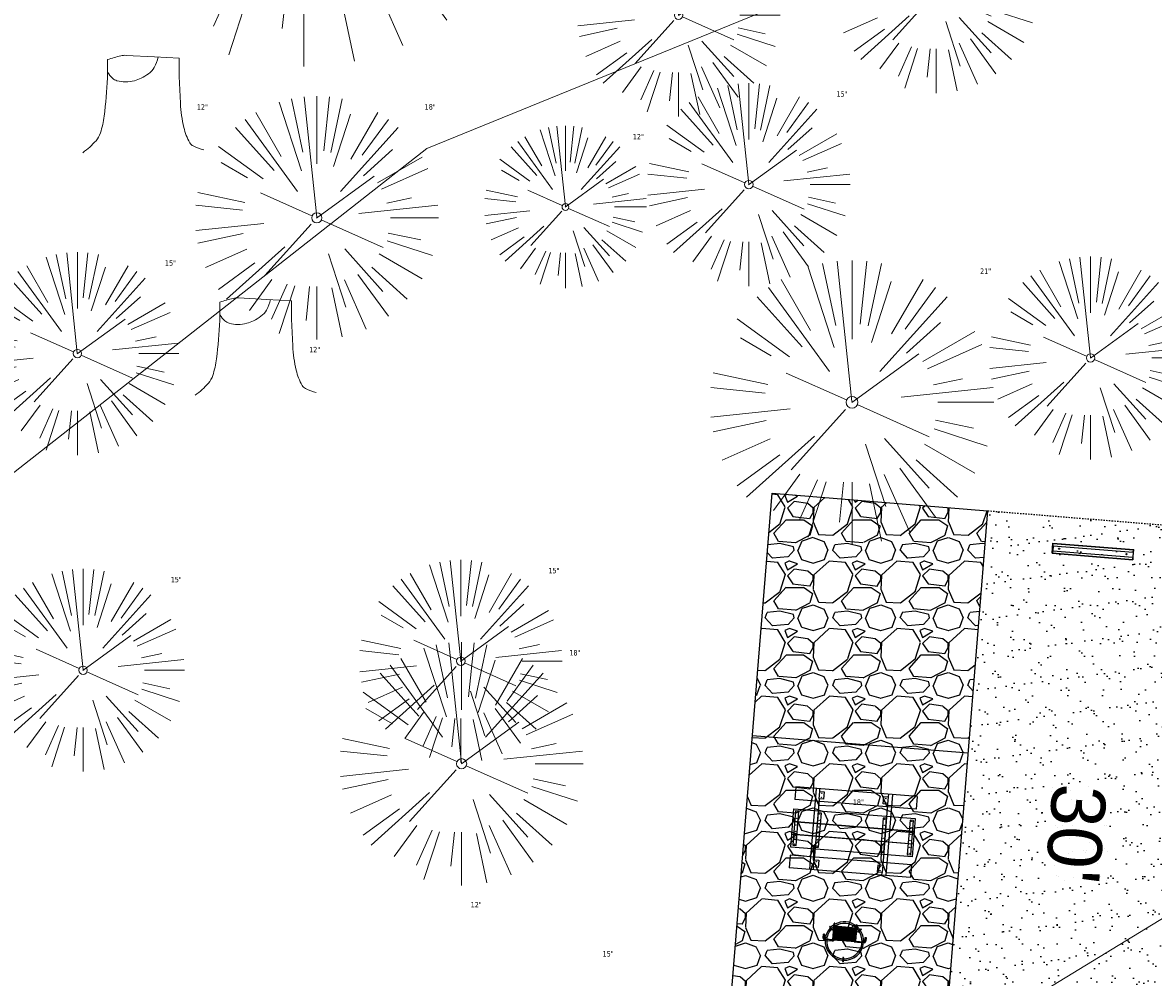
# Model space of a CAD drawing. Header units: feet. Extents: x 1134296 to 1140710, y 647902 to 649877.
# Tile 45 of 57: x 1134717 to 1134800, y 649258 to 649329. Entities that reach past the tile are written whole.
import ezdxf
from ezdxf.lldxf.tags import DXFTag

# ---------------------------------------------------------------- set-up
doc = ezdxf.new("R2010")
doc.units = ezdxf.units.FT
doc.header["$MEASUREMENT"] = 0
doc.linetypes.add('RAD', pattern=[0.13, 0.08, -0.05])
for name, color, linetype, lineweight in [('-ANGLE-IRON', 8, 'Continuous', 25), ('V-SITE-VEGE', 55, 'Continuous', 18), ('V-SITE-VEGE-TEXT', 8, 'Continuous', 18), ('V-UTIL-POWR-LINE-UNDR', 8, 'EXIST_PROP POWER UNDERGROUND LINE 1', 15), ('V-UTIL-WATR-LINE', 8, 'WATER', 15)]:
    doc.layers.add(name, color=color, linetype=linetype, lineweight=lineweight)
for name, color, linetype in [('-BOLTS-LAGS-SCREWS', 7, 'Continuous'), ('-CONCRETE', 9, 'Continuous'), ('-HARDWARE', 7, 'Continuous'), ('-TIMBER', 5, 'Continuous'), ('C-CAMPSITE-PADS', 6, 'Continuous'), ('C-PRKG-ASPH', 8, 'Continuous'), ('C-PRKG-GRVL', 8, 'Continuous'), ('C-PRKG-WHEL-STOP', 9, 'Continuous'), ('C-ROAD-GRVL', 1, 'RAD'), ('C-SWLK-GRVL-PATT', 8, 'Continuous'), ('G-XREF', 7, 'Continuous')]:
    doc.layers.add(name, color=color, linetype=linetype)
doc.styles.add('Arial', font='arial.ttf')
doc.styles.add('SEI-Dim & Leader', font='tahoma.ttf')
doc.styles.get("Standard").update_dxf_attribs({"font": 'arial.ttf'})
tags = doc.linetypes.add('EXIST_PROP POWER UNDERGROUND LINE 1', pattern='A,1.5,-0.2,["P-UG",Standard,S=0.08,R=0,X=-0.1,Y=-0.04],-0.3', length=2).pattern_tags.tags
tags[6] = DXFTag(74, 10)
tags = doc.linetypes.add('WATER', pattern='A,1.5,-0.2,["W",Standard,S=0.08,R=0,X=-0.1,Y=-0.04],-0.05', length=1.75).pattern_tags.tags
tags[6] = DXFTag(74, 10)

# ---------------------------------------------------------------- blocks, each defined once
blk = doc.blocks.new('V-SITE-VEGE-Stump')
for points in [[(-0.122905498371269, -0.01429599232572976, 0.05261256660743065), (-0.09863241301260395, 0.007697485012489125, 0.1061947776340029), (-0.09053039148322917, 0.02191696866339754, 0.04486152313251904), (-0.08374707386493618, 0.05273626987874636, 0.02007395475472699), (-0.07764030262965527, 0.1228815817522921, 0.01167487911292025), (-0.07732468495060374, 0.1363966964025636, 0.007866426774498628), (-0.07764030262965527, 0.1564565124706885)], [(-0.07764030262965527, 0.1564565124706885, -0.02766804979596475), (-0.05341885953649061, 0.1633605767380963, -0.0679781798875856), (-0.04316680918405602, 0.1642506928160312), (0.008593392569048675, 0.1616126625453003), (0.05395851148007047, 0.1590945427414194)], [(0.01506844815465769, 0.161253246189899, -0.08286378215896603), (0.008147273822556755, 0.1419669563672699, -0.1113242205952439), (-0.002098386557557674, 0.130555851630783, -0.03931328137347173), (-0.01592715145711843, 0.1222882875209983, -0.04919659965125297), (-0.02797848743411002, 0.1177254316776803, -0.06600187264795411), (-0.0446681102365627, 0.1155126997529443, -0.07018691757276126), (-0.06035359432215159, 0.1177254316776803, -0.1148593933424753), (-0.06850904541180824, 0.1222766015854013, -0.0759377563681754), (-0.07734269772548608, 0.1331671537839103)], [(0.05395851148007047, 0.1590945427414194, 0.004334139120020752), (0.05376627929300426, 0.1369184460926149, 0.00834373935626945), (0.05395851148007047, 0.1253997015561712), (0.05605689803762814, 0.07623641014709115, 0.04625247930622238), (0.06241632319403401, 0.03170819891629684, 0.06962485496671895), (0.07334360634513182, 0.00381048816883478, 0.1497246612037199), (0.07941695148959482, -0.001975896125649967, 0.05852299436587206), (0.09922370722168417, -0.009139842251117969)]]:
    blk.add_lwpolyline(points, format="xyb")
blk = doc.blocks.new('V-SITE-VEGE-Coniferious Tree 2')
at = {"color": 0, "linetype": 'ByBlock'}
for p, q in [((-0.0574950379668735, 0.2703678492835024), (-0.1039851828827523, 0.4890788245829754)), ((-0.0003172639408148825, 0.0025937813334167), (-0.05229705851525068, 0.4972664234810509)), ((-3.601054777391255e-05, 0.2219193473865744), (-3.601054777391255e-05, 0.5000060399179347)), ((0.02890183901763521, 0.2753366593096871), (0.05222503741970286, 0.4972664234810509)), ((0.0571938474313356, 0.2692740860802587), (0.1039131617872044, 0.4890788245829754)), ((-0.06264093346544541, 0.1926377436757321), (-0.1545378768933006, 0.4755369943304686)), ((-0.1460065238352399, 0.2528363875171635), (-0.2500390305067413, 0.4330260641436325)), ((0.06850648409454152, 0.2109817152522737), (0.1382469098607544, 0.425630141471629)), ((0.139142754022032, 0.2410654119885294), (0.2499670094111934, 0.4330260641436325)), ((-0.07913071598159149, 0.1088658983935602), (-0.2939353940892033, 0.4045257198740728)), ((0.1868724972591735, 0.2572635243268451), (0.2938633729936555, 0.4045257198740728)), ((-0.1756943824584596, 0.1950752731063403), (-0.3346129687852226, 0.3715878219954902)), ((0.09777767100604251, 0.108636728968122), (0.3345409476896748, 0.3715878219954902)), ((-0.2201011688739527, 0.1598873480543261), (-0.4045617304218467, 0.2938993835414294)), ((0.1919663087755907, 0.1728666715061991), (0.3115823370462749, 0.2805763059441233)), ((0.2487690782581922, 0.143647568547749), (0.4329900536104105, 0.2500030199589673)), ((-0.2844040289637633, 0.1641894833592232), (-0.393144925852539, 0.2269610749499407)), ((0.2658942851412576, 0.1183972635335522), (0.4567507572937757, 0.2033670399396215)), ((-0.0009318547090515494, -0.0006770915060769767), (0.2349564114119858, 0.1707208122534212)), ((-0.2961437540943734, 0.06292784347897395), (-0.4891148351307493, 0.1039491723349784)), ((-0.01992166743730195, 0.008854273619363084), (-0.2318825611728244, 0.1032199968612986)), ((0.2872695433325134, 0.06106323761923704), (0.3884790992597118, 0.08257391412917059)), ((-0.3060292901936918, 0.03215663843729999), (-0.4973024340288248, 0.05226104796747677)), ((0.173080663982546, 0.01818771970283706), (0.497230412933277, 0.05226104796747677)), ((0.3024988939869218, 0), (0.4999700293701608, 0)), ((-0.2182782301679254, -0.02292736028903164), (-0.4973024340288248, -0.05226104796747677)), ((0.01849546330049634, -0.008260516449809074), (0.2719985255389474, -0.1211160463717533)), ((-0.02300503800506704, -0.02554197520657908), (-0.2137781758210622, -0.2373882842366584)), ((-0.302185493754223, -0.0642195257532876), (-0.4891148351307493, -0.1039491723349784)), ((0.2936342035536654, -0.06241742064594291), (0.4274066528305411, -0.09084484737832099)), ((0.2891445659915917, -0.09395946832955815), (0.4755009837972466, -0.1545018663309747)), ((-0.2881436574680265, -0.1282723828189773), (-0.4568227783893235, -0.2033670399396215)), ((-0.1320480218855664, -0.1188660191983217), (-0.3716238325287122, -0.3345769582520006)), ((0.1143820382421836, -0.1271057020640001), (0.2718110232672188, -0.301920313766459)), ((0.04781873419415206, -0.1473038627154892), (0.1192466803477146, -0.3671294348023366)), ((0.2555295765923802, -0.1475434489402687), (0.4329900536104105, -0.2500030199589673)), ((-0.254528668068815, -0.1848980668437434), (-0.4045617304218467, -0.2938993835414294)), ((0.2253521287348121, -0.2029399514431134), (0.3715518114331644, -0.3345769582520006)), ((-0.1842986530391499, -0.2536176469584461), (-0.2766747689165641, -0.3807650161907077)), ((0.1131111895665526, -0.2541280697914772), (0.2033310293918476, -0.4567867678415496)), ((0.1688618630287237, -0.2324611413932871), (0.2938633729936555, -0.4045257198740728)), ((-0.1213812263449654, -0.2725449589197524), (-0.1855903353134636, -0.4167758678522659)), ((-0.09098502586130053, -0.2799408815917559), (-0.1545378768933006, -0.4755369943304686)), ((-0.02966136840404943, -0.2817638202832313), (-0.04434904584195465, -0.4216092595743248)), ((-3.601054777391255e-05, -0.2817638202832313), (-3.601054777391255e-05, -0.5000060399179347)), ((0.06104806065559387, -0.2873055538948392), (0.1039131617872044, -0.4890788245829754))]:
    blk.add_line(p, q, dxfattribs=at)
blk.add_circle((-3.601054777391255e-05, 0), 0.02083358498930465)
blk = doc.blocks.new('C_XBASE-PACTOLA_02403811')
at = {"layer": 'V-UTIL-POWR-LINE-UNDR', "flags": 128}
blk.add_lwpolyline([(1134480.127728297, 648231.4910384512), (1134494.996471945, 648496.1691917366), (1134496.354631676, 648566.44434151), (1134464.634199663, 648641.5326281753), (1134459.677329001, 648691.5978201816), (1134473.792826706, 648747.2770438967), (1134487.668805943, 648772.8760612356), (1134492.621603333, 648802.5716343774), (1134496.091176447, 648841.0190152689), (1134500.796308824, 648860.3211453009), (1134494.587384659, 648928.3795930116), (1134495.610681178, 649027.1179445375), (1134495.955, 649106.737), (1134599.221251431, 649131.4978260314), (1134637.553107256, 649168.5421751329), (1134656.340245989, 649214.8847448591), (1134694.635392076, 649279.0850905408), (1134746.477990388, 649319.7325033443), (1134803.106029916, 649342.8457422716), (1134848.624546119, 649349.4784079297), (1134877.799434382, 649337.8966334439), (1134908.972639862, 649315.1325047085), (1134965.723883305, 649315.5318607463), (1135021.655, 649297.834), (1135074.570971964, 649267.2988659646), (1135109.814885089, 649210.9488559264), (1135119.855903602, 649164.3586520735), (1135144.601334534, 649102.1495441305)], dxfattribs=at)
at = {"layer": 'V-UTIL-WATR-LINE', "flags": 128}
blk.add_lwpolyline([(1134761.95443283, 649228.2074229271), (1134757.132970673, 649236.1055957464), (1134809.021527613, 649267.7768648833, -0.09855839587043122), (1134890.656012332, 649302.8580677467), (1134946.432, 649283.888)], format="xyb", dxfattribs=at)
at = {"layer": 'V-SITE-VEGE'}
for name, p, xscale, yscale, zscale in [('V-SITE-VEGE-Coniferious Tree 2', (1134737.376, 649343.801), 35.99956513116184, 35.99956513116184, 35.99956513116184), ('V-SITE-VEGE-Coniferious Tree 2', (1134784.128, 649331.345), 14.99981880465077, 14.99981880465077, 14.99981880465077), ('V-SITE-VEGE-Coniferious Tree 2', (1134765.087, 649329.599), 14.99981880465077, 14.99981880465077, 14.99981880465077), ('V-SITE-VEGE-Stump', (1134725.98, 649320.012), 40.31522404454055, 40.31522404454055, 40.31522404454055), ('V-SITE-VEGE-Coniferious Tree 2', (1134770.281, 649317.071), 14.99981880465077, 14.99981880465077, 14.99981880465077), ('V-SITE-VEGE-Coniferious Tree 2', (1134738.332, 649314.613), 17.99978256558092, 17.99978256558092, 17.99978256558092), ('V-SITE-VEGE-Coniferious Tree 2', (1134720.625, 649304.57), 14.99981880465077, 14.99981880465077, 14.99981880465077), ('V-SITE-VEGE-Coniferious Tree 2', (1134795.553, 649304.249), 14.99981880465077, 14.99981880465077, 14.99981880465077), ('V-SITE-VEGE-Coniferious Tree 2', (1134777.911, 649300.97), 20.99974632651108, 20.99974632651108, 20.99974632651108), ('V-SITE-VEGE-Stump', (1134734.288, 649302.069), 40.31522404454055, 40.31522404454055, 40.31522404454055), ('V-SITE-VEGE-Coniferious Tree 2', (1134748.979, 649281.819), 14.99981880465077, 14.99981880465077, 14.99981880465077), ('V-SITE-VEGE-Coniferious Tree 2', (1134721.048, 649281.151), 14.99981880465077, 14.99981880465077, 14.99981880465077), ('V-SITE-VEGE-Coniferious Tree 2', (1134749.039, 649274.237), 17.99978256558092, 17.99978256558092, 17.99978256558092)]:
    blk.add_blockref(name, p, dxfattribs=dict(at, xscale=xscale, yscale=yscale, zscale=zscale))
at = {"layer": 'V-SITE-VEGE', "xscale": 11.99985504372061, "yscale": 11.99985504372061, "zscale": 11.99985504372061, "rotation": 8.537736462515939e-07}
blk.add_blockref('V-SITE-VEGE-Coniferious Tree 2', (1134756.715, 649315.417), dxfattribs=at)
at = {"layer": 'V-SITE-VEGE-TEXT', "char_height": 0.4, "attachment_point": 7, "style": 'SEI-Dim & Leader'}
for s, insert in [('15"', (1134776.760453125, 649323.571)), ('12"', (1134729.457594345, 649322.612)), ('18"', (1134746.30734375, 649322.613)), ('12"', (1134761.6985625, 649320.417)), ('15"', (1134727.104453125, 649311.07)), ('21"', (1134787.382234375, 649310.47)), ('12"', (1134737.765594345, 649304.669)), ('15"', (1134727.527453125, 649287.651)), ('15"', (1134755.458453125, 649288.319)), ('18"', (1134757.01434375, 649282.237)), ('18"', (1134777.97134375, 649271.186)), ('12"', (1134749.7115625, 649263.61)), ('15"', (1134759.468453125, 649259.969))]:
    blk.add_mtext(s, dxfattribs=dict(at, insert=insert))
blk = doc.blocks.new('Wheel_Stop')
for points in [[(-36, 6.75), (36, 6.75)], [(-36, -2.25), (-36, 6.75)], [(-35.625, 4.5), (-36, 6.75)], [(-35.625, 0), (-36, -2.25)], [(-35.955, 6.48), (35.955, 6.48)], [(-35.625, 4.5), (-35.625, 0)], [(-35.625, 4.5), (35.625, 4.5)], [(-35.625, 0), (35.625, 0)], [(35.625, 4.5), (36, 6.75)], [(35.625, 4.5), (35.625, 0)], [(35.625, 0), (36, -2.25)], [(36, -2.25), (36, 6.75)], [(-36, -2.25), (36, -2.25)], [(-35.955, -1.98), (35.955, -1.98)]]:
    blk.add_lwpolyline(points)
for centre in [(-30, 2.25), (30, 2.25)]:
    blk.add_circle(centre, 0.5)
blk = doc.blocks.new('10FT_Precast Table')
at = {"layer": '-ANGLE-IRON'}
for p, q in [((-28.53399626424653, 27.12499979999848), (-28.53399626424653, 33.62500020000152)), ((-28.53399626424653, 33.62500020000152), (-24.53403626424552, 33.62500020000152)), ((-24.53403626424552, 33.62500020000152), (-24.53403626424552, 27.12499979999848)), ((28.46604333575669, 27.12499979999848), (28.46604333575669, 33.62500020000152)), ((28.46604333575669, 33.62500020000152), (32.4660033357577, 33.62500020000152)), ((32.4660033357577, 33.62500020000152), (32.4660033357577, 27.12499979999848)), ((-24.53403626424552, 27.12499979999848), (-28.53399626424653, 27.12499979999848)), ((32.4660033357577, 27.12499979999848), (28.46604333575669, 27.12499979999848)), ((-49.49999999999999, 15.84066587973), (-52.49999999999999, 15.84066587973)), ((-52.49999999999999, 15.84066587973), (-52.49999999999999, -14.65933416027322)), ((-49.49999999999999, -14.65933416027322), (-49.49999999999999, 15.84066587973)), ((-25.53399626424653, 15.8406658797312), (-28.53399626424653, 15.8406658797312)), ((-28.53399626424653, 15.8406658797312), (-28.53399626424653, -14.65933416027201)), ((-25.53399626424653, -14.65933416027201), (-25.53399626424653, 15.8406658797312)), ((32.4660033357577, 15.84066587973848), (29.4660033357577, 15.84066587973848)), ((29.4660033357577, 15.84066587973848), (29.4660033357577, -14.65933416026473)), ((32.4660033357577, -14.65933416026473), (32.4660033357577, 15.84066587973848)), ((52.50000000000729, 15.8406658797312), (49.50000000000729, 15.8406658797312)), ((49.50000000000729, 15.8406658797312), (49.50000000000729, -14.65933416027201)), ((52.50000000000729, -14.65933416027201), (52.50000000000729, 15.8406658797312)), ((-52.49999999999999, -14.65933416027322), (-49.49999999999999, -14.65933416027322)), ((-28.53399626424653, -14.65933416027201), (-25.53399626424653, -14.65933416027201)), ((29.4660033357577, -14.65933416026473), (32.4660033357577, -14.65933416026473)), ((49.50000000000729, -14.65933416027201), (52.50000000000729, -14.65933416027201)), ((-28.53399626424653, -33.62500019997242), (-28.53399626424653, -27.12499979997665)), ((-28.53399626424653, -27.12499979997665), (-24.53403626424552, -27.12499979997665)), ((-24.53403626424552, -27.12499979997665), (-24.53403626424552, -33.62500019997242)), ((28.46604333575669, -33.62500019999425), (28.46604333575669, -27.1249997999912)), ((28.46604333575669, -27.1249997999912), (32.4660033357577, -27.1249997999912)), ((32.4660033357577, -27.1249997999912), (32.4660033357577, -33.62500019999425)), ((-24.53403626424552, -33.62500019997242), (-28.53399626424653, -33.62500019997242)), ((32.4660033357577, -33.62500019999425), (28.46604333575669, -33.62500019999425))]:
    blk.add_line(p, q, dxfattribs=at)
at = {"layer": '-BOLTS-LAGS-SCREWS'}
for centre in [(-26.53401626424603, 32.12500020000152), (30.46602333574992, 32.12500020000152), (-26.53401626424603, 28.62499979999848), (30.46602333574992, 28.62499979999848), (-50.99999999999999, 14.84066987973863), (-27.03399626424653, 14.84066987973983), (30.9660033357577, 14.84066987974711), (51.00000000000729, 14.84066987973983), (-50.99999999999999, 9.340670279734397), (-50.99999999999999, 3.340670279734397), (-27.03399626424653, 9.340670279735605), (-27.03399626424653, 3.340670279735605), (30.9660033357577, 9.34067027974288), (30.9660033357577, 3.340670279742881), (51.00000000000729, 9.340670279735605), (51.00000000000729, 3.340670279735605), (-50.99999999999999, -2.159338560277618), (-50.99999999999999, -8.159338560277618), (-27.03399626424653, -2.15933856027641), (-27.03399626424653, -8.15933856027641), (30.9660033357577, -2.159338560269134), (30.9660033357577, -8.159338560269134), (51.00000000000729, -2.15933856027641), (51.00000000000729, -8.15933856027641), (-50.99999999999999, -13.65933816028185), (-27.03399626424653, -13.65933816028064), (30.9660033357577, -13.65933816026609), (51.00000000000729, -13.65933816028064), (-26.53401626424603, -28.62499979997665), (30.46602333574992, -28.6249997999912), (-26.53401626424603, -32.12500019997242), (30.46602333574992, -32.12500019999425)]:
    blk.add_circle(centre, 0.15625000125, dxfattribs=at)
at = {"layer": '-CONCRETE'}
for p, q in [((-32.03399630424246, -35.99999999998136), (-32.03399630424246, 35.99999999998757)), ((-28.53399626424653, 35.99999999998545), (-28.53399626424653, 33.62500020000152)), ((32.4660033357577, 36), (32.4660033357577, 33.62500020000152)), ((35.96600337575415, -35.99999999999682), (35.96600337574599, 35.99999999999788)), ((-28.53399626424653, -27.12499979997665), (-28.53399626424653, 27.12499979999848)), ((32.4660033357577, -27.1249997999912), (32.4660033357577, 27.12499979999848)), ((-28.53399626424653, -35.99999999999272), (-28.53399626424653, -33.62500019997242)), ((32.4660033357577, -33.62500019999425), (32.4660033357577, -36))]:
    blk.add_line(p, q, dxfattribs=at)
at = {"layer": '-TIMBER'}
for p, q in [((-53.99999999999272, 24.74999999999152), (-54, 35.99999999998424)), ((-54, 35.99999999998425), (54, 36.0000000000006)), ((54.00000000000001, 24.75000000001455), (54.00000000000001, 36)), ((-54, 24.74999999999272), (53.99999999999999, 24.74999999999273)), ((-53.99999999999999, 6.465667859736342), (-53.99999999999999, 17.71566785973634)), ((-53.99999999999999, 17.71566785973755), (54, 17.71566785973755)), ((54.00000000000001, 17.71566785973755), (54.00000000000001, 6.46566785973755)), ((-53.99999999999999, 6.46566785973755), (54, 6.46566785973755)), ((-53.99999999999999, -5.034336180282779), (-53.99999999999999, 6.215667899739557)), ((-53.99999999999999, 6.215667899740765), (54, 6.215667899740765)), ((54.00000000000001, 6.215667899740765), (54.00000000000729, -5.034336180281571)), ((54.00000000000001, -5.034336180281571), (-53.99999999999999, -5.034336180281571)), ((-53.99999999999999, -16.53433614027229), (-53.99999999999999, -5.28433614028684)), ((54.00000000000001, -5.284336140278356), (-53.99999999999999, -5.284336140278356)), ((54.00000000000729, -5.28433614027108), (54.00000000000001, -16.53433614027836)), ((54.00000000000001, -16.53433614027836), (-53.99999999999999, -16.53433614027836)), ((-54, -35.99999999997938), (-53.99999999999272, -24.74999999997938)), ((-54, -24.74999999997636), (53.99999999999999, -24.75000000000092)), ((54.00000000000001, -36), (54.00000000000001, -24.75)), ((-54, -35.99999999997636), (53.99999999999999, -36.00000000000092))]:
    blk.add_line(p, q, dxfattribs=at)
blk = doc.blocks.new('*X386')
at = {"color": 0}
for p, q in [((146.0622026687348, 353.5980429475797), (146.1426743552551, 353.6785146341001)), ((146.0622026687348, 352.8909361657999), (146.8122026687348, 353.6409361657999)), ((146.0622026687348, 352.5373827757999), (146.8122026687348, 353.2873827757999)), ((146.0622026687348, 351.8302759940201), (146.8122026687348, 352.5802759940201)), ((146.0622026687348, 351.4767226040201), (146.8122026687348, 352.2267226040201)), ((146.0622026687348, 350.7696158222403), (146.8122026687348, 351.5196158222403)), ((146.3246548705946, 350.6785146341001), (146.8122026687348, 351.1660624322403))]:
    blk.add_line(p, q, dxfattribs=at)
blk = doc.blocks.new('Pilot Rocks FS-30_18_PA')
at = {"layer": '-HARDWARE'}
for p, q in [((-8.817777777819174, 0.04421580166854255), (-17.86666666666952, 0.04421580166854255)), ((-17.86666666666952, 0.04421580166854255), (-12.77892653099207, 0.04421580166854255)), ((-10.20000000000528, 0.04421580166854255), (10.19999999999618, 0.04421580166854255)), ((8.817777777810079, 0.04421580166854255), (17.86666666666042, 0.04421580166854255)), ((12.77892653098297, 0.04421580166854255), (17.86666666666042, 0.04421580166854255)), ((-18.93333333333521, -4.555784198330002), (-18.93333333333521, -1.355784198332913)), ((-18.93333333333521, -1.355784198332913), (-18.86666666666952, -1.355784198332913)), ((-18.86666666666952, -1.355784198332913), (-18.86666666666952, -0.9557841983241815)), ((-18.86666666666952, -1.355784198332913), (-18.86666666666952, -0.9557841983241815)), ((-18.20000000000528, -1.355784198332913), (-18.20000000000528, -0.9557841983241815)), ((-18.20000000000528, -0.9557841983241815), (-18.20000000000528, -1.355784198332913)), ((-18.20000000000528, -1.355784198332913), (-18.13333333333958, -1.355784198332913)), ((-18.13333333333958, -1.355784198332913), (-18.13333333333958, -4.555784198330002)), ((-8.817777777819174, -0.6224508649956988), (-17.86666666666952, -0.6224508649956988)), ((-13.33940419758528, -0.6224508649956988), (-17.86666666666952, -0.6224508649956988)), ((-10.20000000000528, -0.6224508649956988), (10.19999999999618, -0.6224508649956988)), ((-10.20000000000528, -0.6224508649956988), (-10.20000000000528, -11.31238912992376)), ((-9.533333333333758, -0.6224508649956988), (-9.533333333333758, -11.31238912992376)), ((-8.817777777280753, -0.6224508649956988), (-8.817777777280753, -11.64572246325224)), ((-8.284444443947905, -0.6224508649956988), (-8.284444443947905, -11.64572246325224)), ((-7.502222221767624, -0.6224508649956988), (-7.502222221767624, -11.64572246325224)), ((-6.9688888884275, -0.6224508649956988), (-6.9688888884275, -11.64572246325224)), ((-6.18666666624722, -0.6224508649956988), (-6.18666666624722, -11.64572246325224)), ((-5.653333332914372, -0.6224508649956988), (-5.653333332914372, -11.64572246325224)), ((-4.871111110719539, -0.6224508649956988), (-4.871111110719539, -11.64572246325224)), ((-4.337777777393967, -0.6224508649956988), (-4.337777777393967, -11.64572246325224)), ((-3.555555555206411, -0.6224508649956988), (-3.555555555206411, -11.64572246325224)), ((-3.022222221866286, -0.6224508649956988), (-3.022222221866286, -11.64572246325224)), ((-2.23999999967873, -0.6224508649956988), (-2.23999999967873, -11.64572246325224)), ((-1.706666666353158, -0.6224508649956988), (-1.706666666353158, -11.64572246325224)), ((-0.9244444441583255, -0.6224508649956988), (-0.9244444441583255, -11.64572246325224)), ((-0.3911111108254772, -0.6224508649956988), (-0.3911111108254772, -11.64572246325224)), ((0.3911111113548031, -0.6224508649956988), (0.3911111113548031, -11.64572246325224)), ((0.9244444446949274, -0.6224508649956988), (0.9244444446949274, -11.64572246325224)), ((1.706666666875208, -0.6224508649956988), (1.706666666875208, -11.64572246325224)), ((2.240000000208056, -0.6224508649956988), (2.240000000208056, -11.64572246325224)), ((3.022222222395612, -0.6224508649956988), (3.022222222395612, -11.64572246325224)), ((3.555555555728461, -0.6224508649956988), (3.555555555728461, -11.64572246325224)), ((4.337777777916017, -0.6224508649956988), (4.337777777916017, -11.64572246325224)), ((4.871111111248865, -0.6224508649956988), (4.871111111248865, -11.64572246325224)), ((5.653333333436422, -0.6224508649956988), (5.653333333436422, -11.64572246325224)), ((6.18666666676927, -0.6224508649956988), (6.18666666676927, -11.64572246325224)), ((6.968888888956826, -0.6224508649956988), (6.968888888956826, -11.64572246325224)), ((7.502222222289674, -0.6224508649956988), (7.502222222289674, -11.64572246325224)), ((8.28444444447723, -0.6224508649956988), (8.28444444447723, -11.64572246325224)), ((8.817777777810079, -0.6224508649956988), (8.817777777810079, -11.64572246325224)), ((17.86666666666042, -0.6224508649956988), (8.817777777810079, -0.6224508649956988)), ((9.533333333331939, -0.6224508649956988), (9.533333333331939, -11.31238912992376)), ((10.19999999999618, -0.6224508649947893), (10.19999999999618, -11.31238912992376)), ((18.13333333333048, -4.555784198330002), (18.13333333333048, -1.355784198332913)), ((18.13333333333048, -1.355784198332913), (18.19999999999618, -1.355784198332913)), ((18.93333333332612, -4.555784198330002), (18.13333333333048, -4.555784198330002)), ((18.19999999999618, -1.355784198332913), (18.19999999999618, -0.9557841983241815)), ((18.19999999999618, -1.355784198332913), (18.19999999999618, -0.9557841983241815)), ((18.86666666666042, -1.355784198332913), (18.86666666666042, -0.9557841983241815)), ((18.86666666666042, -0.9557841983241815), (18.86666666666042, -1.355784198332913)), ((18.86666666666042, -1.355784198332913), (18.93333333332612, -1.355784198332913)), ((18.93333333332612, -1.355784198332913), (18.93333333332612, -4.555784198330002)), ((-10.20000000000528, -11.31238912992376), (-10.20000000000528, -14.84572246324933)), ((-10.20000000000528, -13.68324198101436), (-10.20000000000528, -14.84572246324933)), ((-9.533333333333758, -11.31238912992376), (-9.533333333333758, -14.84572246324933)), ((-9.533333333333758, -11.64572246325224), (9.533333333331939, -11.64572246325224)), ((-9.533333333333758, -12.31238912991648), (9.533333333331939, -12.31238912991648)), ((-9.533333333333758, -14.84572246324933), (-9.533333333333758, -14.47618734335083)), ((9.533333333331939, -11.31238912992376), (9.533333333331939, -14.84572246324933)), ((9.533333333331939, -14.47618734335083), (9.533333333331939, -14.84572246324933)), ((10.19999999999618, -11.31238912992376), (10.19999999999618, -14.84572246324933)), ((10.19999999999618, -14.84572246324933), (10.19999999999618, -13.68324198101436))]:
    blk.add_line(p, q, dxfattribs=at)
at = {"layer": '-HARDWARE', "flags": 128}
for points in [[(0.04426932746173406, 18.18944163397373, 1), (-0.6223972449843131, 18.18908719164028), (-0.6206959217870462, 14.98908764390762, 1), (0.04597065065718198, 14.98944208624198), (0.04426932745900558, 18.18944163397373)], [(-11.77825193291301, -8.933957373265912, -1), (-11.29140720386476, -9.3893985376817), (-13.47752479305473, -11.72625323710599, -1), (-13.96436952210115, -11.27081207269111), (-11.77825193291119, -8.93395737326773)], [(11.77825193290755, -8.933957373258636, 1), (11.29140720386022, -9.389398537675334), (13.47752479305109, -11.72625323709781, 1), (13.96436952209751, -11.27081207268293), (11.77825193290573, -8.933957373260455)]]:
    blk.add_lwpolyline(points, format="xyb", dxfattribs=at)
at = {"layer": '-HARDWARE'}
for points in [[(-18.93333333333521, -4.555784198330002), (-18.93333333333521, -1.355784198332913), (-18.13333333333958, -1.355784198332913), (-18.13333333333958, -4.555784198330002)], [(-7.502222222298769, -11.64572246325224), (-8.28444444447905, -11.64572246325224), (-8.28444444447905, -0.6224508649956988), (-7.502222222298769, -0.6224508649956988)], [(-6.186666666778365, -11.64572246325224), (-6.968888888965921, -11.64572246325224), (-6.968888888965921, -0.6224508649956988), (-6.186666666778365, -0.6224508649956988)], [(-4.87111111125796, -11.64572246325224), (-5.653333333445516, -11.64572246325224), (-5.653333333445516, -0.6224508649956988), (-4.87111111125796, -0.6224508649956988)], [(-3.555555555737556, -11.64572246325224), (-4.337777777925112, -11.64572246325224), (-4.337777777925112, -0.6224508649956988), (-3.555555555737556, -0.6224508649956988)], [(-2.240000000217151, -11.64572246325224), (-3.022222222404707, -11.64572246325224), (-3.022222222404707, -0.6224508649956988), (-2.240000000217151, -0.6224508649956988)], [(-0.9244444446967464, -11.64572246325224), (-1.706666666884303, -11.64572246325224), (-1.706666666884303, -0.6224508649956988), (-0.9244444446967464, -0.6224508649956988)], [(-0.3911111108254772, -11.64572246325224), (0.3911111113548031, -11.64572246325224), (0.3911111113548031, -0.6224508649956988), (-0.3911111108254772, -0.6224508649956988)], [(0.9244444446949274, -11.64572246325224), (1.706666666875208, -11.64572246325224), (1.706666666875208, -0.6224508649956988), (0.9244444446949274, -0.6224508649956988)], [(2.240000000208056, -11.64572246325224), (3.022222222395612, -11.64572246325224), (3.022222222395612, -0.6224508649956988), (2.240000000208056, -0.6224508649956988)], [(3.555555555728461, -11.64572246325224), (4.337777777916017, -11.64572246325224), (4.337777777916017, -0.6224508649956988), (3.555555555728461, -0.6224508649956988)], [(4.871111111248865, -11.64572246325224), (5.653333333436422, -11.64572246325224), (5.653333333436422, -0.6224508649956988), (4.871111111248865, -0.6224508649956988)], [(6.18666666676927, -11.64572246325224), (6.968888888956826, -11.64572246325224), (6.968888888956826, -0.6224508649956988), (6.18666666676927, -0.6224508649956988)], [(7.502222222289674, -11.64572246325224), (8.28444444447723, -11.64572246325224), (8.28444444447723, -0.6224508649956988), (7.502222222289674, -0.6224508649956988)], [(18.93333333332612, -4.555784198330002), (18.93333333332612, -1.355784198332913), (18.13333333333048, -1.355784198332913), (18.13333333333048, -4.555784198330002)]]:
    blk.add_lwpolyline(points, close=True, dxfattribs=at)
for centre, radius, start, end in [((0, 9.094947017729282e-13), 17.06666666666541, 0.1484403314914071, 179.8515596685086), ((0, 0), 15.73333333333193, 0.1610200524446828, 179.8389799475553), ((-17.86666666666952, -0.9557841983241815), 1, 90, 180), ((-17.86666666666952, -0.9557841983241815), 1, 90, 180), ((17.86666666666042, -0.9557841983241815), 1, 0, 90), ((17.86666666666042, -0.9557841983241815), 1, 0, 90), ((-17.86666666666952, -0.9557841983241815), 0.3333333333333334, 90, 180), ((-17.86666666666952, -0.9557841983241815), 0.3333333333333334, 90, 180), ((0, 9.094947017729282e-13), 17.06666666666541, 182.0901397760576, 220.7490543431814), ((0, 0), 15.73333333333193, 182.2673591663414, 220.2247561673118), ((0, 0), 15.73333333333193, 319.7752438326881, 357.7326408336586), ((0, 9.094947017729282e-13), 17.06666666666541, 319.2509456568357, 357.9098602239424), ((17.86666666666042, -0.9557841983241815), 0.3333333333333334, 0, 90), ((17.86666666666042, -0.9557841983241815), 0.3333333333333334, 0, 90), ((-9.094947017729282e-13, 1.818989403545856e-12), 17.06666666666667, 220.7490543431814, 233.2977773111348), ((-9.094947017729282e-13, 1.818989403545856e-12), 15.73333333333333, 220.2247561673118, 229.5860659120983), ((-9.866666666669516, -11.64572246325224), 0.3333333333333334, 0, 180), ((-9.866666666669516, -14.84572246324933), 0.3333333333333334, 180, 0), ((-9.866666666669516, -14.84572246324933), 0.3333333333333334, 180, 0), ((-9.094947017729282e-13, 1.818989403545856e-12), 15.73333333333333, 232.7040475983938, 307.2959524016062), ((-9.094947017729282e-13, 1.818989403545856e-12), 17.06666666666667, 236.0413981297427, 303.9586018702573), ((9.866666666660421, -11.64572246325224), 0.3333333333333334, 0, 180), ((9.866666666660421, -14.84572246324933), 0.3333333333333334, 180, 0), ((9.866666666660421, -14.84572246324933), 0.3333333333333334, 180, 0), ((-9.094947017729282e-13, 1.818989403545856e-12), 15.73333333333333, 310.4139340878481, 319.7752438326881), ((-6.821210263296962e-11, 6.548361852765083e-11), 17.06666666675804, 306.7022226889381, 319.2509456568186)]:
    blk.add_arc(centre, radius, start, end, dxfattribs=at)
at = {"layer": '-HARDWARE', "rotation": 180}
for p, xscale, yscale, zscale in [((137.6663495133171, 372.583162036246), 1.066666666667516, 1.066666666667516, 1.066666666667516), ((-137.6663495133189, 372.583162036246), -1.066666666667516, 1.066666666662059, 1.066666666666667)]:
    blk.add_blockref('*X386', p, dxfattribs=dict(at, xscale=xscale, yscale=yscale, zscale=zscale))
blk = doc.blocks.new('C_PBASE-PACTOLA_02403811')
at = {"layer": 'C-CAMPSITE-PADS'}
blk.add_lwpolyline([(1134787.941336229, 649292.9513410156), (1134784.879992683, 649255.0748552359), (1134768.931998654, 649256.3638419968), (1134771.993342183, 649294.2403277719)], close=True, dxfattribs=at)
at = {"layer": 'C-ROAD-GRVL', "flags": 128}
blk.add_lwpolyline([(1134787.941336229, 649292.9513410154), (1134803.889330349, 649291.6623542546)], dxfattribs=at)
at = {"layer": 'Defpoints', "flags": 128}
blk.add_lwpolyline([(1134786.49122612, 649275.0098477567), (1134770.54323209, 649276.2988345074)], dxfattribs=at)
at = {"layer": '-HARDWARE', "xscale": 0.0833333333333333, "yscale": 0.0833333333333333, "zscale": 0.0833333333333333, "rotation": 175.3791486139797}
blk.add_blockref('Pilot Rocks FS-30_18_PA', (1134777.342818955, 649261.1239465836), dxfattribs=at)
at = {"xscale": 0.08333333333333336, "yscale": 0.08333333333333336, "zscale": 0.08333333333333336, "rotation": 175.3791486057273}
blk.add_blockref('10FT_Precast Table', (1134777.993578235, 649269.1754685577), dxfattribs=at)
at = {"layer": 'C-PRKG-WHEL-STOP', "xscale": 0.08333333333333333, "yscale": 0.08333333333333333, "zscale": 0.08333333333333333, "rotation": 355.3791483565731}
blk.add_blockref('Wheel_Stop', (1134795.708894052, 649289.75267673), dxfattribs=at)
at = {"layer": 'C-CAMPSITE-PADS', "insert": (1134796.764848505, 649272.5259846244), "char_height": 4, "attachment_point": 1, "rotation": 265.3353866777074, "style": 'Arial'}
blk.add_mtext_dynamic_manual_height_columns("30'", width=0.8890231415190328, gutter_width=1, heights=[0], dxfattribs=at)
blk = doc.blocks.new('C_PHTCH-PACTOLA_02403811')
at = {"layer": 'C-PRKG-ASPH'}
h = blk.add_hatch(dxfattribs=at)
h.set_pattern_fill('ANSI31', color=256, scale=10, angle=70)
h.set_pattern_definition([(115, (0, 0), (-1.132884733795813, -0.5282728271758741), [])])
edge = h.paths.add_edge_path(flags=16)
edge.add_arc((1135093.567290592, 648760.3570235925), 541.9999999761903, 143.5703577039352, 153.2664360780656, ccw=False)
edge.add_arc((1135093.567290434, 648760.3570237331), 541.9999997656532, 133.8742793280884, 143.5703577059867, ccw=False)
edge.add_line((1134717.918854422, 649151.0643979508), (1134791.743864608, 649222.0439889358))
edge.add_arc((1134924.814897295, 649083.6384245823), 191.9999999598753, 124.33581191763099, 133.8742793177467, ccw=False)
edge.add_line((1134816.518779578, 649242.1816391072), (1134837.543218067, 649256.5428028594))
edge.add_arc((1134886.614896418, 649184.7029087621), 87.00000000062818, 64.86660358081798, 124.33581191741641, ccw=False)
edge.add_line((1134923.566161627, 649263.4658695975), (1134945.862647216, 649253.0055803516))
edge.add_arc((1134736.896871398, 648807.5874571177), 491.9999999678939, 56.45911934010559, 64.86660355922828, ccw=False)
edge.add_line((1135008.742528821, 649217.6654234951), (1135070.901654, 649176.4593855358))
edge.add_arc((1135036.644680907, 649124.7828938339), 62.00000000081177, -10.868034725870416, 56.45911933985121, ccw=False)
edge.add_line((1135097.532652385, 649113.0929439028), (1135091.831089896, 649083.3959326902))
edge.add_arc((1135001.481196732, 649100.7423100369), 92.00000001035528, 337.8486329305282, 349.13196525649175, ccw=False)
edge.add_line((1135086.690765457, 649066.0532714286), (1135029.43531187, 648925.4119419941))
edge.add_arc((1134573.749357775, 649110.9228871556), 491.9999995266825, 335.73595333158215, 337.84863296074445, ccw=False)
edge.add_line((1135022.286728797, 648908.7392420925), (1134970.105907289, 648792.9779079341))
edge.add_line((1134970.105907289, 648792.9779079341), (1134955.070696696, 648759.622817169))
edge.add_arc((1134506.533324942, 648961.8064625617), 492.0000003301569, 331.3465562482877, 335.7359533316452, ccw=False)
edge.add_line((1134938.281078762, 648725.8872446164), (1134902.771388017, 648660.9021647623))
edge.add_arc((1134778.161263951, 648728.9926705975), 142.0000000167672, 305.95733191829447, 331.34655630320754, ccw=False)
edge.add_line((1134861.541195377, 648614.0501326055), (1134757.483908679, 648538.5664206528))
edge.add_arc((1134835.579196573, 648430.9089730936), 133.0000000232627, 125.9573319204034, 166.4171722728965)
edge.add_arc((1134672.277915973, 648470.363906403), 35.00000000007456, 244.10855969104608, 346.41717227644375, ccw=False)
edge.add_arc((1134691.461854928, 648509.9128519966), 78.95614352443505, 214.9055155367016, 244.1168481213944, ccw=False)
edge.add_line((1134626.710174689, 648464.732186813), (1134623.062749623, 648469.9579645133))
edge.add_arc((1134821.506139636, 648608.4650796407), 241.9999999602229, 191.1167612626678, 214.9138039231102, ccw=False)
edge.add_line((1134584.046954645, 648561.8052956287), (1134566.403948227, 648651.5934078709))
edge.add_arc((1135049.172208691, 648746.4554480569), 491.9999999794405, 187.9519260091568, 191.1167612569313, ccw=False)
edge.add_line((1134561.903038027, 648678.391101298), (1134552.825444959, 648743.3771249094))
edge.add_arc((1134842.017716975, 648783.7730382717), 292.0000000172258, 166.3961174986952, 187.9519260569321, ccw=False)
edge.add_line((1134558.209758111, 648852.4537669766), (1134566.77306571, 648887.8397463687))
edge.add_arc((1135093.567290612, 648760.357023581), 542.0000000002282, 158.0478401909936, 166.396117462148, ccw=False)
edge.add_arc((1135093.567290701, 648760.357023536), 542.0000000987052, 153.2664360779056, 158.0478401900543, ccw=False)
edge = h.paths.add_edge_path()
edge.add_line((1134664.934415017, 648091.0186503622), (1134641.753924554, 648097.236757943))
edge.add_arc((1135131.441785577, 647965.8792352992), 506.9999999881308, 154.1154939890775, 164.9840567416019, ccw=False)
edge.add_arc((1135131.44177555, 647965.8792402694), 506.9999887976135, 153.4314984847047, 154.115493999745, ccw=False)
edge.add_arc((1134241.513528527, 648410.9103548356), 488.0000000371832, 333.4314984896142, 338.6383717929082)
edge.add_line((1134695.987914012, 648233.1548120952), (1134704.112198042, 648253.9264793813))
edge.add_arc((1134529.027803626, 648322.4060737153), 188.0000000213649, 338.6383717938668, 377.1954705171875)
edge.add_arc((1134651.306425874, 648360.2470375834), 60.00000000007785, 17.1954705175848, 74.97265706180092)
edge.add_line((1134666.863224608, 648418.1951696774), (1134661.500576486, 648419.8056636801))
edge.add_arc((1134691.489318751, 648509.9450223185), 94.99699278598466, 223.9418846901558, 251.5980721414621, ccw=False)
edge.add_arc((1134691.535842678, 648509.9839590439), 95.05751145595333, 214.9165962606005, 223.9393241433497, ccw=False)
edge.add_line((1134613.590003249, 648455.5746160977), (1134609.942525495, 648460.8004692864))
edge.add_arc((1134821.506139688, 648608.4650796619), 258.0000000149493, 191.1167612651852, 214.9138039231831, ccw=False)
edge.add_line((1134568.347173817, 648558.7203512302), (1134550.704167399, 648648.5084634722))
edge.add_arc((1135049.172208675, 648746.4554480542), 507.9999999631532, 187.9519260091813, 191.1167612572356, ccw=False)
edge.add_line((1134546.056886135, 648676.177626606), (1134536.979293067, 648741.163650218))
edge.add_arc((1134842.01771694, 648783.7730382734), 307.9999999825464, 166.3961174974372, 187.9519260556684, ccw=False)
edge.add_line((1134542.658637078, 648856.2170945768), (1134551.221944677, 648891.6030739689))
edge.add_arc((1135093.567290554, 648760.3570237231), 557.9999999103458, 163.9213237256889, 166.3961174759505, ccw=False)
edge.add_arc((1134538.177323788, 648920.4382053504), 19.99999999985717, 343.9213237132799, 402.7699397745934)
edge.add_line((1134552.859048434, 648934.0193305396), (1134533.446357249, 648955.005204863))
edge.add_arc((1135093.567290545, 648760.3570234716), 592.9783928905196, 146.0187423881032, 160.8370986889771, ccw=False)
edge.add_line((1134601.857481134, 649091.7855040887), (1134616.582948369, 649064.0343807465))
edge.add_arc((1134620.999668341, 649066.3780071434), 5.000000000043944, 207.9515834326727, 327.0740857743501)
edge.add_arc((1135093.567290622, 648760.3570235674), 558.0000000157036, 133.8742793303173, 147.0740857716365, ccw=False)
edge.add_line((1134706.829601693, 649162.5981949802), (1134780.654611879, 649233.5777859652))
edge.add_arc((1134924.814897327, 649083.6384245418), 208.0000000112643, 124.3358119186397, 133.8742793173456, ccw=False)
edge.add_line((1134807.494103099, 649255.3935736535), (1134828.518541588, 649269.7547374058))
edge.add_arc((1134886.614896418, 649184.7029087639), 102.9999999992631, 64.86660357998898, 124.33581191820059, ccw=False)
edge.add_line((1134930.361796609, 649277.9510118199), (1134952.658282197, 649267.4907225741))
edge.add_arc((1134736.896871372, 648807.5874570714), 508.0000000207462, 56.4591193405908, 64.86660355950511, ccw=False)
edge.add_line((1135017.583038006, 649231.0012923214), (1135079.742163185, 649189.7952543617))
edge.add_arc((1135036.644680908, 649124.782893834), 77.99999999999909, -10.868034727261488, 56.45911934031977, ccw=False)
edge.add_line((1135113.245677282, 649110.0761826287), (1135107.544114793, 649080.3791714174))
edge.add_arc((1135001.481196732, 649100.7423100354), 108.0000000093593, 337.84863293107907, 349.131965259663, ccw=False)
edge.add_line((1135101.509820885, 649060.0203951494), (1135044.254367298, 648919.3790657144))
edge.add_arc((1134573.749357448, 649110.9228872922), 507.9999998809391, 335.7359533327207, 337.84863295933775, ccw=False)
edge.add_line((1135036.873309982, 648902.1641641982), (1134969.657277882, 648753.0477392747))
edge.add_arc((1134506.53332524, 648961.8064624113), 507.9999999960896, 331.346556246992, 335.73595333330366, ccw=False)
edge.add_line((1134952.321656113, 648718.215074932), (1134916.811965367, 648653.2299950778))
edge.add_arc((1134778.161263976, 648728.9926705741), 157.9999999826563, 305.9573319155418, 331.3465563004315, ccw=False)
edge.add_line((1134870.936117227, 648601.0988607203), (1134766.878830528, 648525.6151487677))
edge.add_arc((1134835.579196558, 648430.9089731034), 117.0000000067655, 125.9573319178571, 162.264860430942)
edge.add_arc((1134752.713885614, 648457.4106757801), 29.99999999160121, 162.264860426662, 196.8024120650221)
edge.add_arc((1134835.579196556, 648430.9089731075), 113.0000000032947, 170.9217318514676, 197.5476736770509)
edge.add_line((1134727.837491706, 648396.8395581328), (1134731.162683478, 648386.3239143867))
edge.add_arc((1134529.027802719, 648322.4060734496), 212.0000009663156, 11.340079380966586, 17.54767372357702, ccw=False)
edge.add_arc((1134529.055568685, 648322.403813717), 211.9732215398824, -20.64909134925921, 11.342153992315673, ccw=False)
edge.add_arc((1134759.869013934, 648235.3149369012), 34.72371615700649, 159.1871917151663, 239.4135572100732)
edge.add_line((1134742.200276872, 648205.422593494), (1134709.513, 648185.696))
edge.add_line((1134709.513, 648185.696), (1134698.996135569, 648181.0065459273))
edge.add_arc((1135131.441785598, 647965.8792352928), 483.0000000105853, 153.5511843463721, 164.9840567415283)
at = {"layer": 'C-PRKG-GRVL'}
h = blk.add_hatch(dxfattribs=at)
h.set_pattern_fill('AR-SAND', color=256)
h.set_pattern_definition([(37.50000000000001, (0, 0), (-0.06299335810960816, 1.926823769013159), [0, -1.52, 0, -1.7, 0, -1.625]), (7.499999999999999, (0, 0), (1.769776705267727, 2.82214606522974), [0, -0.82, 0, -1.37, 0, -0.525]), (327.5, (-1.23, 0), (3.114141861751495, 0.005659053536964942), [0, -0.5, 0, -1.8, 0, -2.35]), (317.5, (-1.23, 0), (3.006126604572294, 0.8776755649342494), [0, -0.25, 0, -1.18, 0, -1.35])])
edge = h.paths.add_edge_path()
edge.add_line((1134784.115277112, 649245.6134086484), (1134787.941336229, 649292.9513410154))
edge.add_line((1134787.941336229, 649292.9513410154), (1134803.889330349, 649291.6623542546))
edge.add_line((1134803.889330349, 649291.6623542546), (1134801.250935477, 649259.0188039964))
edge.add_arc((1134805.237933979, 649258.6965572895), 3.999999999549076, 175.3791483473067, 304.3358119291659)
edge.add_arc((1134924.814897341, 649083.638424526), 208.0000000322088, 124.3358119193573, 133.8742793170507)
edge.add_line((1134780.654611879, 649233.5777859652), (1134776.52349385, 649229.6058926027))
edge.add_arc((1134759.196536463, 649247.6274504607), 24.99999999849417, 313.8742793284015, 355.3791485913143)
at = {"layer": 'C-SWLK-GRVL-PATT'}
h = blk.add_hatch(dxfattribs=at)
h.set_pattern_fill('GRAVEL', color=256, scale=5)
h.set_pattern_definition([(228.012787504, (3.6, 5), (-40.00000000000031, -45.00000000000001), [0.67268, -66.5954402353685]), (184.969740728, (3.15, 4.5), (59.99999999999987, 5.000000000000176), [1.15434, -114.27962380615]), (132.510447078, (2, 4.4), (50.00000000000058, -54.99999999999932), [0.8139400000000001, -80.5801629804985]), (267.273689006, (0.05, 3.15), (5.000000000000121, 100.0000000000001), [1.05119, -104.067790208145]), (292.833654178, (0, 2.1), (-24.99999999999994, 60.00000000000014), [1.030775, -102.0468656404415]), (357.273689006, (0.4, 1.15), (-100.0000000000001, 5.000000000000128), [1.05119, -104.067790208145]), (37.6942404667, (1.45, 1.1), (-64.99999999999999, -49.99999999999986), [1.390145, -137.62424274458]), (72.2553283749, (2.55, 1.95), (35.00000000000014, 110), [1.31244, -129.9316074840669]), (121.429565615, (2.95, 3.2), (-40.0000000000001, 64.99999999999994), [1.05475, -104.420365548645]), (175.236358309, (2.4, 4.1), (54.99999999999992, -5.00000000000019), [1.20416, -59.0038128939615]), (222.397437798, (1.2, 4.2), (-59.99999999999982, -54.99999999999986), [1.55724, -154.1668750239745]), (138.814074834, (5, 3.1), (-35.00000000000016, 30), [0.5315049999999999, -52.61922406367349]), (171.46923439, (4.600000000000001, 3.45), (64.99999999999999, -9.999999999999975), [1.011185, -100.107557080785]), (225, (3.6, 3.6), (-5.551115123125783e-16, -4.999999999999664), [0.707105, -6.3639628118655]), (203.198590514, (3.25, 4.2), (24.99999999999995, 9.999999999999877), [0.38079, -37.6980755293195]), (291.801409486, (2.9, 4.050000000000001), (-4.99999999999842, 15.00000000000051), [0.538515, -26.3873090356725]), (30.96375653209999, (3.1, 3.55), (15.00000000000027, 9.999999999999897), [0.874645, -28.2801144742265]), (161.565051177, (3.85, 4), (10.00000000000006, -4.999999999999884), [0.632455, -15.178933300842]), (16.389540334, (0, 4.050000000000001), (49.99999999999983, 15.00000000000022), [0.886, -87.714225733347]), (70.3461759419, (0.8500000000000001, 4.3), (-20.0000000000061, -55.00000000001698), [0.7433049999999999, -73.58703873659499]), (293.198590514, (3.85, 5), (-9.999999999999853, 24.99999999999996), [0.761575, -37.3172905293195]), (343.610459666, (4.149999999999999, 4.3), (-49.99999999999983, 15.00000000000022), [0.8859999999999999, -87.71422573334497]), (339.44395478, (0, 0.95), (-25.00000000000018, 10.00000000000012), [0.8543999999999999, -41.86561872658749]), (294.775140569, (0.8, 0.65), (-25.00000000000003, 55.00000000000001), [0.71589, -70.87321531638]), (66.8014094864, (3.9, 0), (9.999999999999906, 24.99999999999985), [0.761575, -37.3172905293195]), (17.3540246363, (4.2, 0.7000000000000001), (-64.99999999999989, -19.99999999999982), [0.838155, -82.97711807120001]), (69.44395478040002, (1.45, 0), (-10.00000000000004, -24.99999999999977), [0.4272, -42.29281872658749]), (101.309932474, (3.6, 0), (-4.999999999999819, 20.00000000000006), [0.25495, -25.240147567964]), (165.963756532, (3.55, 0.25), (14.99999999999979, -5.000000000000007), [1.030775, -19.5847531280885]), (186.009005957, (2.55, 0.5), (50.00000000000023, 4.999999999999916), [0.9552499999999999, -94.56961587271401]), (303.690067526, (3.1, 3.1), (-4.999999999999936, 9.999999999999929), [0.7211099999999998, -17.30664637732]), (353.157226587, (3.5, 2.5), (85.00000000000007, -10.00000000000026), [1.25897, -124.6378131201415]), (60.9453959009, (4.75, 2.35), (-19.99999999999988, -34.99999999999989), [0.51478, -50.963370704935]), (90, (5, 2.8), (-4.999999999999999, 5), [0.3, -4.699999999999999]), (120.256437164, (2.45, 0.65), (20.00000000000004, -35.00000000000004), [0.69462, -68.76759994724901]), (48.01278750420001, (2.1, 1.25), (40, 44.99999999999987), [1.34536, -65.92276023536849]), (0, (3, 2.25), (5, 5), [1.3, -3.7]), (325.3048464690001, (4.3, 2.25), (50.0000000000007, -34.99999999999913), [0.7905699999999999, -78.26637150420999]), (254.054604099, (4.95, 1.8), (-5.000000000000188, -20.00000000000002), [0.72801, -35.6725394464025]), (207.645975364, (4.75, 1.1), (-94.99999999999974, -50.00000000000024), [1.185325, -117.347370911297]), (175.42607874, (3.7, 0.55), (-64.99999999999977, 5.000000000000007), [1.253995, -124.1453670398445])])
h.paths.add_polyline_path([(1134784.879992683, 649255.0748552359), (1134787.941336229, 649292.9513410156), (1134771.993342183, 649294.2403277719), (1134768.931998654, 649256.3638419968)])

msp = doc.modelspace()

# ---------------------------------------------------------------- block references
at = {"layer": 'G-XREF'}
for name in ['C_PBASE-PACTOLA_02403811', 'C_XBASE-PACTOLA_02403811', 'C_PHTCH-PACTOLA_02403811']:
    msp.add_blockref(name, (0, 0), dxfattribs=at)

doc.saveas('drawing.dxf')
